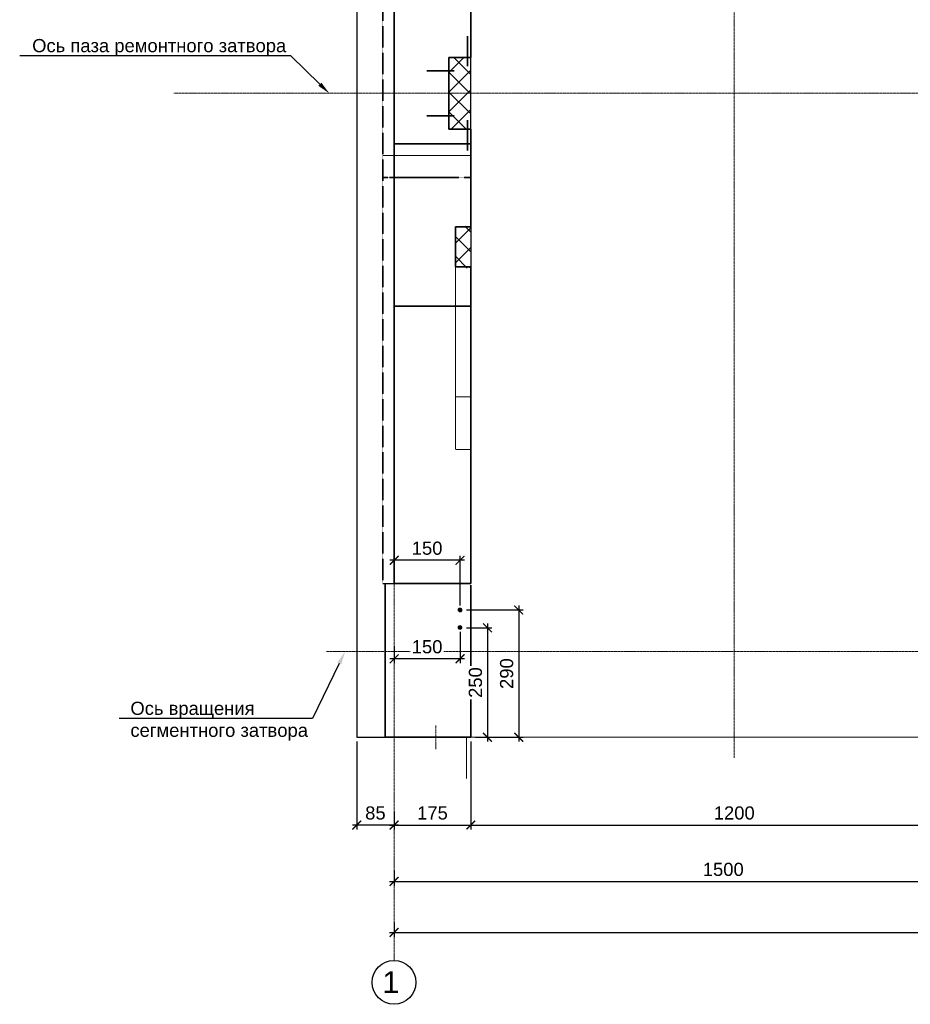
# Model space of a CAD drawing. Header units: millimetres. Extents: x 95890 to 282331, y -102171 to 66892.
# Tile 1 of 20: x 99276 to 119566, y -102100 to -79669. Entities that reach past the tile are written whole.
import ezdxf
from ezdxf import colors
from ezdxf.entities.mleader import LeaderData, LeaderLine
from ezdxf.math import Vec2, Vec3

# ---------------------------------------------------------------- set-up
doc = ezdxf.new("R2010")
doc.units = ezdxf.units.MM
doc.header["$PDMODE"] = 33
doc.header["$PDSIZE"] = 10
for name, pattern in [('( Hidden )', [0.375, 0.25, -0.125]), ('ACAD_ISO02W100', [15, 12, -3]), ('HIDDEN', [9.525, 6.35, -3.175]), ('осевая', [50.8, 31.75, -6.35, 6.35, -6.35]), ('ШТРИХОВАЯ2', [9.525, 6.35, -3.175])]:
    doc.linetypes.add(name, pattern=pattern)
for name, color, linetype, lineweight in [('Dim', 7, 'Continuous', 25), ('Бетон', 7, 'Continuous', 50), ('Бетон_25', 2, 'Continuous', 25), ('Бетон_50', 2, 'Continuous', 50), ('Блоки', 4, 'ACAD_ISO02W100', 35), ('выданая позиция', 151, '( Hidden )', 20), ('ГТО-2_Размеры', 7, 'Continuous', 15), ('Металл', 1, 'Continuous', 25), ('Отдел_Выноски(стрелка)', 7, 'Continuous', 15), ('Отдел_Заглавные надписи', 7, 'Continuous', 30), ('Шпонка', 1, 'Continuous', 50)]:
    doc.layers.add(name, color=color, linetype=linetype, lineweight=lineweight)
for name, color, linetype in [('ГП_Штриховки', 7, 'Continuous'), ('Оси', 1, 'осевая'), ('Штриховка', 254, 'Continuous')]:
    doc.layers.add(name, color=color, linetype=linetype)
doc.styles.add('arial', font='arial.ttf')
doc.styles.add('Рогун1', font='arial.ttf')
doc.dimstyles.new('100 мм', dxfattribs={"dimscale": 100, "dimtxt": 3, "dimasz": 2, "dimexe": 1, "dimexo": 1, "dimgap": 1.2, "dimtad": 1, "dimdec": 1, "dimlfac": 0.1, "dimrnd": 0.0001, "dimtxsty": 'Рогун1', "dimblk": 'ARCHTICK', "dimcen": 2.5, "dimdle": 1, "dimaunit": 1, "dimadec": 1, "dimazin": 0, "dimtfac": 1, "dimtdec": 1, "dimtmove": 1, "dimatfit": 3, "dimldrblk": 'ARCHTICK', "dimfxl": 1, "dimtfill": 1, "dimarcsym": 0})

# ---------------------------------------------------------------- blocks, each defined once
blk = doc.blocks.new('_ArchTick')
at = {"color": 0, "linetype": 'ByBlock', "const_width": 0.15}
blk.add_lwpolyline([(-0.5, -0.5), (0.5, 0.5)], dxfattribs=at)
blk = doc.blocks.new('*D32')
at = {"layer": 'Defpoints', "color": 0, "transparency": 16777216}
for p in [(107805, -98954), (122805, -99070), (122805, -99301)]:
    blk.add_point(p, dxfattribs=at)
at = {"layer": 'ГТО-2_Размеры', "color": 0, "lineweight": -2, "transparency": 16777216}
for p, q in [((107805, -99054), (107805, -99401)), ((107705, -99301), (122905, -99301)), ((122805, -99170), (122805, -99401))]:
    blk.add_line(p, q, dxfattribs=at)
at = {"layer": 'ГТО-2_Размеры', "color": 0, "lineweight": -2, "transparency": 16777216, "xscale": 200, "yscale": 200, "zscale": 200, "rotation": 180}
blk.add_blockref('_ArchTick', (107805, -99301), dxfattribs=at)
at = {"layer": 'ГТО-2_Размеры', "color": 0, "lineweight": -2, "transparency": 16777216, "xscale": 200, "yscale": 200, "zscale": 200}
blk.add_blockref('_ArchTick', (122805, -99301), dxfattribs=at)
at = {"layer": 'ГТО-2_Размеры', "color": 0, "transparency": 16777216, "insert": (115305, -99028), "char_height": 300, "attachment_point": 5, "style": 'Рогун1', "bg_fill": 3, "box_fill_scale": 1.1, "bg_fill_color": 256, "bg_fill_true_color": 13158600, "bg_fill_transparency": 0}
blk.add_mtext('1500', dxfattribs=at)
blk = doc.blocks.new('*D33')
at = {"layer": 'Defpoints', "color": 0, "transparency": 16777216}
for p in [(107805, -100133), (167805, -100211), (167805, -100461)]:
    blk.add_point(p, dxfattribs=at)
at = {"layer": 'ГТО-2_Размеры', "color": 0, "lineweight": -2, "transparency": 16777216}
for p, q in [((107805, -100233), (107805, -100561)), ((107705, -100461), (167905, -100461)), ((167805, -100311), (167805, -100561))]:
    blk.add_line(p, q, dxfattribs=at)
at = {"layer": 'ГТО-2_Размеры', "color": 0, "lineweight": -2, "transparency": 16777216, "xscale": 200, "yscale": 200, "zscale": 200, "rotation": 180}
blk.add_blockref('_ArchTick', (107805, -100461), dxfattribs=at)
at = {"layer": 'ГТО-2_Размеры', "color": 0, "lineweight": -2, "transparency": 16777216, "xscale": 200, "yscale": 200, "zscale": 200}
blk.add_blockref('_ArchTick', (167805, -100461), dxfattribs=at)
at = {"layer": 'ГТО-2_Размеры', "color": 0, "transparency": 16777216, "insert": (136835, -100154), "char_height": 300, "attachment_point": 5, "style": 'Рогун1', "bg_fill": 3, "box_fill_scale": 1.1, "bg_fill_color": 256, "bg_fill_true_color": 13158600, "bg_fill_transparency": 0}
blk.add_mtext('6000', dxfattribs=at)
blk = doc.blocks.new('*D34')
at = {"layer": 'Defpoints', "color": 0, "transparency": 16777216}
for p in [(109555, -96016), (107805, -97798), (109555, -98016)]:
    blk.add_point(p, dxfattribs=at)
at = {"layer": 'ГТО-2_Размеры', "color": 0, "lineweight": -2, "transparency": 16777216}
for p, q in [((109555, -96116), (109555, -98116)), ((107705, -98016), (109655, -98016)), ((107805, -97898), (107805, -98116))]:
    blk.add_line(p, q, dxfattribs=at)
at = {"layer": 'ГТО-2_Размеры', "color": 0, "lineweight": -2, "transparency": 16777216, "xscale": 200, "yscale": 200, "zscale": 200, "rotation": 180}
blk.add_blockref('_ArchTick', (107805, -98016), dxfattribs=at)
at = {"layer": 'ГТО-2_Размеры', "color": 0, "lineweight": -2, "transparency": 16777216, "xscale": 200, "yscale": 200, "zscale": 200}
blk.add_blockref('_ArchTick', (109555, -98016), dxfattribs=at)
at = {"layer": 'ГТО-2_Размеры', "color": 0, "transparency": 16777216, "insert": (108680, -97743), "char_height": 300, "attachment_point": 5, "style": 'Рогун1', "bg_fill": 3, "box_fill_scale": 1.1, "bg_fill_color": 256, "bg_fill_true_color": 13158600, "bg_fill_transparency": 0}
blk.add_mtext('175', dxfattribs=at)
blk = doc.blocks.new('*D35')
at = {"layer": 'Defpoints', "color": 0, "transparency": 16777216}
for p in [(109555, -96016), (121555, -96016), (121555, -98016)]:
    blk.add_point(p, dxfattribs=at)
at = {"layer": 'ГТО-2_Размеры', "color": 0, "lineweight": -2, "transparency": 16777216}
for p, q in [((109555, -96116), (109555, -98116)), ((121555, -96116), (121555, -98116)), ((109455, -98016), (121655, -98016))]:
    blk.add_line(p, q, dxfattribs=at)
at = {"layer": 'ГТО-2_Размеры', "color": 0, "lineweight": -2, "transparency": 16777216, "xscale": 200, "yscale": 200, "zscale": 200, "rotation": 180}
blk.add_blockref('_ArchTick', (109555, -98016), dxfattribs=at)
at = {"layer": 'ГТО-2_Размеры', "color": 0, "lineweight": -2, "transparency": 16777216, "xscale": 200, "yscale": 200, "zscale": 200}
blk.add_blockref('_ArchTick', (121555, -98016), dxfattribs=at)
at = {"layer": 'ГТО-2_Размеры', "color": 0, "transparency": 16777216, "insert": (115555, -97743), "char_height": 300, "attachment_point": 5, "style": 'Рогун1', "bg_fill": 3, "box_fill_scale": 1.1, "bg_fill_color": 256, "bg_fill_true_color": 13158600, "bg_fill_transparency": 0}
blk.add_mtext('1200', dxfattribs=at)
blk = doc.blocks.new('*D14')
at = {"layer": 'Defpoints', "color": 0, "transparency": 16777216}
for p in [(106955, -96016), (107805, -97607), (106955, -98016)]:
    blk.add_point(p, dxfattribs=at)
at = {"layer": 'ГТО-2_Размеры', "color": 0, "lineweight": -2, "transparency": 16777216}
for p, q in [((106955, -96116), (106955, -98116)), ((107805, -97707), (107805, -98116)), ((107905, -98016), (106855, -98016))]:
    blk.add_line(p, q, dxfattribs=at)
at = {"layer": 'ГТО-2_Размеры', "color": 0, "transparency": 16777216, "insert": (107380, -97743), "char_height": 300, "attachment_point": 5, "style": 'Рогун1', "bg_fill": 3, "box_fill_scale": 1.1, "bg_fill_color": 256, "bg_fill_true_color": 13158600, "bg_fill_transparency": 0}
blk.add_mtext('85', dxfattribs=at)
at = {"layer": 'ГТО-2_Размеры', "color": 0, "lineweight": -2, "transparency": 16777216, "xscale": 200, "yscale": 200, "zscale": 200, "rotation": 180}
blk.add_blockref('_ArchTick', (106955, -98016), dxfattribs=at)
at = {"layer": 'ГТО-2_Размеры', "color": 0, "lineweight": -2, "transparency": 16777216, "xscale": 200, "yscale": 200, "zscale": 200}
blk.add_blockref('_ArchTick', (107805, -98016), dxfattribs=at)
blk = doc.blocks.new('*D333')
at = {"layer": 'Defpoints', "color": 0, "transparency": 16777216}
for p in [(109352, -93524), (109558, -96016), (109933, -96016)]:
    blk.add_point(p, dxfattribs=at)
at = {"layer": 'ГТО-2_Размеры', "color": 0, "lineweight": -2, "transparency": 16777216}
for p, q in [((109452, -93524), (110033, -93524)), ((109933, -93424), (109933, -96116)), ((109658, -96016), (110033, -96016))]:
    blk.add_line(p, q, dxfattribs=at)
at = {"layer": 'ГТО-2_Размеры', "color": 0, "lineweight": -2, "transparency": 16777216, "xscale": 200, "yscale": 200, "zscale": 200}
for p, rotation in [((109933, -93524), 90), ((109933, -96016), 270)]:
    blk.add_blockref('_ArchTick', p, dxfattribs=dict(at, rotation=rotation))
at = {"layer": 'ГТО-2_Размеры', "color": 0, "transparency": 16777216, "insert": (109660, -94770), "char_height": 300, "attachment_point": 5, "rotation": 90, "style": 'Рогун1', "bg_fill": 3, "box_fill_scale": 1.1, "bg_fill_color": 256, "bg_fill_true_color": 13158600, "bg_fill_transparency": 0}
blk.add_mtext('250', dxfattribs=at)
blk = doc.blocks.new('*D318')
at = {"layer": 'Defpoints', "color": 0, "transparency": 16777216}
for p in [(107808, -91984), (107808, -92516), (109308, -93116)]:
    blk.add_point(p, dxfattribs=at)
at = {"layer": 'ГТО-2_Размеры', "color": 0, "lineweight": -2, "transparency": 16777216}
for p, q in [((107808, -92416), (107808, -91884)), ((109308, -93016), (109308, -91884)), ((109408, -91984), (107708, -91984))]:
    blk.add_line(p, q, dxfattribs=at)
at = {"layer": 'ГТО-2_Размеры', "color": 0, "lineweight": -2, "transparency": 16777216, "xscale": 200, "yscale": 200, "zscale": 200, "rotation": 180}
blk.add_blockref('_ArchTick', (107808, -91984), dxfattribs=at)
at = {"layer": 'ГТО-2_Размеры', "color": 0, "lineweight": -2, "transparency": 16777216, "xscale": 200, "yscale": 200, "zscale": 200}
blk.add_blockref('_ArchTick', (109308, -91984), dxfattribs=at)
at = {"layer": 'ГТО-2_Размеры', "color": 0, "transparency": 16777216, "insert": (108558, -91711), "char_height": 300, "attachment_point": 5, "style": 'Рогун1', "bg_fill": 3, "box_fill_scale": 1.1, "bg_fill_color": 256, "bg_fill_true_color": 13158600, "bg_fill_transparency": 0}
blk.add_mtext('150', dxfattribs=at)
blk = doc.blocks.new('*D319')
at = {"layer": 'Defpoints', "color": 0, "transparency": 16777216}
for p in [(109308, -93516), (107808, -93844), (107808, -94229)]:
    blk.add_point(p, dxfattribs=at)
at = {"layer": 'ГТО-2_Размеры', "color": 0, "lineweight": -2, "transparency": 16777216}
for p, q in [((109308, -93616), (109308, -94329)), ((107808, -93944), (107808, -94329)), ((109408, -94229), (107708, -94229))]:
    blk.add_line(p, q, dxfattribs=at)
at = {"layer": 'ГТО-2_Размеры', "color": 0, "lineweight": -2, "transparency": 16777216, "xscale": 200, "yscale": 200, "zscale": 200, "rotation": 180}
blk.add_blockref('_ArchTick', (107808, -94229), dxfattribs=at)
at = {"layer": 'ГТО-2_Размеры', "color": 0, "lineweight": -2, "transparency": 16777216, "xscale": 200, "yscale": 200, "zscale": 200}
blk.add_blockref('_ArchTick', (109308, -94229), dxfattribs=at)
at = {"layer": 'ГТО-2_Размеры', "color": 0, "transparency": 16777216, "insert": (108558, -93956), "char_height": 300, "attachment_point": 5, "style": 'Рогун1', "bg_fill": 3, "box_fill_scale": 1.1, "bg_fill_color": 256, "bg_fill_true_color": 13158600, "bg_fill_transparency": 0}
blk.add_mtext('150', dxfattribs=at)
blk = doc.blocks.new('*D330')
at = {"layer": 'Defpoints', "color": 0, "transparency": 16777216}
for p in [(109352, -93116), (109933, -96016), (110644, -96016)]:
    blk.add_point(p, dxfattribs=at)
at = {"layer": 'ГТО-2_Размеры', "color": 0, "lineweight": -2, "transparency": 16777216}
for p, q in [((110644, -93016), (110644, -96116)), ((109452, -93116), (110744, -93116)), ((110033, -96016), (110744, -96016))]:
    blk.add_line(p, q, dxfattribs=at)
at = {"layer": 'ГТО-2_Размеры', "color": 0, "lineweight": -2, "transparency": 16777216, "xscale": 200, "yscale": 200, "zscale": 200}
for p, rotation in [((110644, -93116), 90), ((110644, -96016), 270)]:
    blk.add_blockref('_ArchTick', p, dxfattribs=dict(at, rotation=rotation))
at = {"layer": 'ГТО-2_Размеры', "color": 0, "transparency": 16777216, "insert": (110371, -94566), "char_height": 300, "attachment_point": 5, "rotation": 90, "style": 'Рогун1', "bg_fill": 3, "box_fill_scale": 1.1, "bg_fill_color": 256, "bg_fill_true_color": 13158600, "bg_fill_transparency": 0}
blk.add_mtext('290', dxfattribs=at)

msp = doc.modelspace()

# ---------------------------------------------------------------- hatches: boundary and pattern name
at = {"layer": 'ГП_Штриховки', "true_color": 0x000000, "transparency": 33554610}
h = msp.add_hatch(color=18, dxfattribs=at)
h.dxf.hatch_style = 1
h.paths.add_polyline_path([(109352.7319823, -93116.3735297, 1), (109264.7319823, -93116.3735297, 1)])
h = msp.add_hatch(color=18, dxfattribs=at)
h.dxf.hatch_style = 1
h.paths.add_polyline_path([(109352.7319823, -93516.3735297, 1), (109264.7319823, -93516.3735297, 1)])
at = {"layer": 'Штриховка'}
h = msp.add_hatch(dxfattribs=at)
h.set_pattern_fill('ANSI37', color=256, scale=100)
h.set_pattern_definition([(45, (169.5, -66724.77), (-224.5064, 224.5064), []), (135, (169.5, -66724.77), (-224.5064, -224.5064), [])])
h.paths.add_polyline_path([(109554.6165757, -84376.5493605), (109204.6165757, -84376.5493605), (109204.6165757, -85326.8545602), (109554.6165757, -85326.8545602)])
h.paths.add_polyline_path([(109054.6165757, -81346.3789), (109054.6165757, -82161.3789), (109554.6165757, -82161.3789), (109554.6165785, -81346.3789)])
h.paths.add_polyline_path([(109054.6165757, -80531.3789), (109054.6165757, -81346.3789), (109554.6165785, -81346.3789), (109554.6165812, -80531.3789)])

# ---------------------------------------------------------------- linework, layer by layer
at = {"lineweight": 20}
for centre in [(109308.7319823, -93116.3735297), (109308.7319823, -93116.3735297), (109308.7319823, -93516.3735297), (109308.7319823, -93516.3735297)]:
    msp.add_circle(centre, 44, dxfattribs=at)
msp.add_circle((107804.6165757, -101600.273199), 500)
at = {"layer": 'Dim', "color": 2}
for points in [[(109554.6165757, -82161.3789), (109554.6165812, -80531.3789)], [(109554.615991, -84386.5493605), (109554.6159909, -85463.516705)]]:
    msp.add_lwpolyline(points, dxfattribs=at)
at = {"layer": 'Dim', "color": 2, "lineweight": 30}
msp.add_lwpolyline([(107549.6175434, -92516.3789), (107804.6164766, -92516.3789)], dxfattribs=at)
at = {"layer": 'Бетон', "color": 2, "lineweight": 35}
for points in [[(107804.6164766, -92516.3789), (107804.6164766, -69016.3789)], [(109554.6165757, -69016.3789), (109554.6165757, -80531.3789)], [(109554.6165757, -80531.3789), (109054.6165757, -80531.3789), (109054.6165757, -82161.3789), (109554.6165757, -82161.3789)], [(109554.6165757, -82161.3789), (109554.6165758, -84386.5493605)], [(109554.6165757, -82496.6890112), (108804.6164766, -82496.6890112), (107804.6164766, -82496.6890112)], [(109204.6165757, -85296.0471498), (109204.6165758, -84386.5493605)], [(109204.6165758, -84386.5493605), (109554.6165758, -84386.5493605)], [(109204.6165758, -85296.0471498), (109554.6165758, -85296.0471498)], [(109554.6165757, -85296.0471498), (109554.6165757, -88526.3788999)], [(107804.6164766, -86196.6890112), (109554.6165757, -86196.6890112)], [(109554.6165757, -88526.3788999), (109554.6165759, -92516.3789)], [(107804.6164766, -92516.3789), (109554.6165757, -92516.3789)]]:
    msp.add_lwpolyline(points, dxfattribs=at)
at = {"layer": 'Бетон_50', "color": 3, "lineweight": 35, "ltscale": 0.1}
msp.add_lwpolyline([(108804.6164766, -86196.3789), (109554.6165757, -86196.3789)], dxfattribs=at)
at = {"layer": 'Блоки', "ltscale": 0.5}
for points in [[(107549.6175434, -92516.3789), (107549.6175434, -69016.3789)], [(109554.6165757, -83266.3789), (108904.616599, -83266.3789), (108764.0836188, -83266.0798537), (107864.0836188, -83266.0798537), (107704.616599, -83266.3789), (107549.6175434, -83266.3789)], [(109554.6165757, -83266.3789), (107804.6161556, -83266.3789)]]:
    msp.add_lwpolyline(points, dxfattribs=at)
at = {"layer": 'выданая позиция', "linetype": 'HIDDEN', "ltscale": 0.5}
for points in [[(109554.6165757, -82161.3789), (109554.6165758, -84386.5493605)], [(107549.6175434, -82766.3789), (109554.6165758, -82766.3789)], [(109204.6165757, -88276.3789), (109204.6165757, -85280.3658888)], [(109554.6165757, -85296.0471498), (109554.6165757, -88257.5762798)], [(109554.6165757, -88257.5762798), (109204.6165757, -88257.5762798), (109204.616788, -89457.5762798), (109554.616788, -89457.5762798)]]:
    msp.add_lwpolyline(points, dxfattribs=at)
at = {"layer": 'Металл', "color": 1, "lineweight": 35}
for p, q in [((109479.6154595, -80731.3789), (109479.6154595, -80042.0298515)), ((108554.6154595, -80831.3789), (109174.6154595, -80831.3789)), ((108554.6154595, -81861.3789), (109174.6154595, -81861.3789)), ((109479.6154595, -81961.3789), (109479.6154595, -82650.7279484))]:
    msp.add_line(p, q, dxfattribs=at)
at = {"layer": 'Оси', "linetype": 'осевая', "lineweight": 15, "ltscale": 0.5}
msp.add_line((102790.0624094, -81346.3789), (170470.8074182, -81346.3789), dxfattribs=at)
msp.add_lwpolyline([(106263.579495, -94066.3789), (167819.6165757, -94066.3789)], dxfattribs=at)

# ---------------------------------------------------------------- texts
at = {"layer": 'Отдел_Заглавные надписи', "insert": (107732.8238122, -101595.489265), "char_height": 500, "width": 487.007697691, "attachment_point": 5, "style": 'arial'}
msp.add_mtext('1', dxfattribs=at)

# ---------------------------------------------------------------- dimensions: what is measured, and where the dimension line sits
at = {"layer": 'ГТО-2_Размеры'}
for base, p1, p2, picture, middle in [((109554.6165757, -98016.3789), (107804.6165757, -97797.7326542), (109554.6165757, -96016.3789), '*D34', (108679.6165757, -98016.3789)), ((167804.6165757, -100461.0407312), (107804.6165757, -100133.0026862), (167804.6165757, -100210.9960941), '*D33', (136835.2712399, -100426.9618588))]:
    dim = msp.add_linear_dim(base=base, p1=p1, p2=p2, dimstyle='100 мм', dxfattribs=at)
    dim.commit()
    dim.dimension.update_dxf_attribs({"geometry": picture, "text_midpoint": middle, "dimtype": 160})
dim = msp.add_linear_dim(base=(122804.6165757, -99300.9233123), p1=(107804.6165757, -98954.1492781), p2=(122804.6165757, -99069.6485588), dimstyle='100 мм', dxfattribs=at)
dim.commit()
dim.dimension.update_dxf_attribs({"geometry": '*D32', "text_midpoint": (115304.6165757, -99027.751416)})

# ---------------------------------------------------------------- leaders
at = {"layer": 'Отдел_Выноски(стрелка)'}
ml = msp.add_multileader_mtext('Standard', dxfattribs=at)
ml.set_content('Ось паза ремонтного затвора', color=256, style='arial')
ml.set_leader_properties()
ml.build(insert=Vec2(0, 0))
ml.multileader.update_dxf_attribs({"text_left_attachment_type": 6, "text_right_attachment_type": 6, "dogleg_length": 136.6171409, "arrow_head_size": 300})
ctx = ml.context
ctx.base_point, ctx.char_height, ctx.arrow_head_size, ctx.plane_origin = Vec3(99558.5094912, -80492.6316133), 300, 300, Vec3(96265.5505715, -84331.7547347)
ctx.left_attachment, ctx.right_attachment = 6, 6
notes = []
notes.append((ctx, [(1, (1, 1, 0), (105449.8769732, -80492.6316133), (-1, 0), 136.6171409, [(0, [(106331.6140309, -81349.5331848)], 0, [])])]))
ctx.mtext.insert, ctx.mtext.width, ctx.mtext.flow_direction = Vec3(99560.5094912, -80109.3437552), 6000.852841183, 5
ml = msp.add_multileader_mtext('Standard', dxfattribs=at)
ml.set_content('Ось вращения сегментного затвора', color=256, style='arial')
ml.set_leader_properties()
ml.build(insert=Vec2(0, 0))
ml.multileader.update_dxf_attribs({"text_left_attachment_type": 6, "text_right_attachment_type": 6, "dogleg_length": 136.6171409, "arrow_head_size": 300})
ctx = ml.context
ctx.base_point, ctx.char_height, ctx.arrow_head_size, ctx.plane_origin = Vec3(101796.858271, -95590.3223485), 300, 300, Vec3(95130.1645204, -88459.6231499)
ctx.left_attachment, ctx.right_attachment = 6, 6
notes.append((ctx, [(1, (1, 1, 0), (105949.4126562, -95590.3223485), (-1, 0), 136.6171409, [(0, [(106687.7475633, -94066.3789)], 0, [])])]))
ctx.mtext.insert, ctx.mtext.width, ctx.mtext.defined_height, ctx.mtext.flow_direction = Vec3(101798.858271, -95207.0344904), 4225.714604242, 383.2878581, 5
for ctx, leaders in notes:
    for number, flags, end, landing, length, lines in leaders:
        leader = LeaderData()
        leader.index, (leader.has_last_leader_line, leader.has_dogleg_vector, leader.attachment_direction) = number, flags
        leader.last_leader_point, leader.dogleg_vector, leader.dogleg_length = Vec3(end), Vec3(landing), length
        for number, points, colour, breaks in lines:
            line = LeaderLine()
            line.index, line.vertices, line.color, line.breaks = number, Vec3.list(points), colors.encode_raw_color(colour), breaks
            leader.lines.append(line)
        ctx.leaders.append(leader)

# ---------------------------------------------------------------- next in the draw order: linework, layer by layer
at = {"layer": 'Оси', "linetype": 'осевая', "lineweight": 15, "ltscale": 0.5}
msp.add_lwpolyline([(107804.6156683, -64865.1815789), (107804.6165757, -101100.273199)], dxfattribs=at)
at = {"layer": 'Шпонка', "linetype": 'ШТРИХОВАЯ2', "lineweight": 15}
msp.add_line((108754.6165757, -95748.4503354), (108754.6165757, -96284.3074645), dxfattribs=at)

# ---------------------------------------------------------------- next in the draw order: dimensions: what is measured, and where the dimension line sits
at = {"layer": 'ГТО-2_Размеры'}
dim = msp.add_linear_dim(base=(121554.6165758, -98016.3789), p1=(109554.6165757, -96016.3789), p2=(121554.6165758, -96016.3789), dimstyle='100 мм', dxfattribs=at)
dim.commit()
dim.dimension.update_dxf_attribs({"geometry": '*D35', "text_midpoint": (115554.6165758, -97743.2070037)})

# ---------------------------------------------------------------- next in the draw order: linework, layer by layer
at = {"layer": 'Бетон', "color": 2, "lineweight": 35}
msp.add_lwpolyline([(109554.6165759, -92551.5847206), (109554.6165761, -96007.423684)], dxfattribs=at)
at = {"layer": 'выданая позиция', "linetype": 'HIDDEN', "ltscale": 0.5}
msp.add_lwpolyline([(109454.6165757, -96007.4213123), (109454.6165757, -96966.1315619)], dxfattribs=at)
at = {"layer": 'Оси', "linetype": 'осевая', "lineweight": 15, "ltscale": 0.5}
msp.add_lwpolyline([(115554.6165758, -96485.8834246), (115554.6165758, -69984.5615584)], dxfattribs=at)

# ---------------------------------------------------------------- next in the draw order: dimensions: what is measured, and where the dimension line sits
at = {"layer": 'ГТО-2_Размеры'}
dim = msp.add_linear_dim(base=(106954.6165757, -98016.3789), p1=(107804.6164883, -97607.0792062), p2=(106954.6165757, -96016.3788999), dimstyle='100 мм', dxfattribs=at)
dim.commit()
dim.dimension.update_dxf_attribs({"geometry": '*D14', "text_midpoint": (107379.6165757, -98016.3789), "dimtype": 160})

# ---------------------------------------------------------------- next in the draw order: linework, layer by layer
at = {"layer": 'Бетон', "color": 2, "lineweight": 35}
for points in [[(107599.6161673, -92514.5916962), (107599.6165611, -96007.423684)], [(107599.6165621, -96016.2954031), (109554.6165761, -96016.2951827)]]:
    msp.add_lwpolyline(points, dxfattribs=at)
at = {"layer": 'Бетон_25', "linetype": 'Continuous', "ltscale": 0.5}
for p, q in [((106954.6165757, -69016.3788999), (106954.6165767, -96016.2951828)), ((106954.6165757, -96016.3788999), (107599.6165611, -96014.9116024))]:
    msp.add_line(p, q, dxfattribs=at)
at = {"layer": 'выданая позиция', "linetype": 'HIDDEN', "ltscale": 0.5}
msp.add_lwpolyline([(107599.6165619, -96016.2377586), (167789.6165757, -96018.024072)], dxfattribs=at)

# ---------------------------------------------------------------- next in the draw order: dimensions: what is measured, and where the dimension line sits
at = {"layer": 'ГТО-2_Размеры'}
dim = msp.add_linear_dim(base=(107808.1892871, -91984.4324868), p1=(109308.1892871, -93116.3725215), p2=(107808.1892871, -92516.3725215), angle=180, dimstyle='100 мм', override={"dimdec": 6}, dxfattribs=at)
dim.commit()
dim.dimension.update_dxf_attribs({"geometry": '*D318', "text_midpoint": (108558.1892871, -91984.4324868), "dimtype": 160})
dim = msp.add_linear_dim(base=(109933.4433199, -96016.3735298), p1=(109351.5882349, -93523.6203719), p2=(109558.1895062, -96016.3735298), angle=90, text='250', dimstyle='100 мм', override={"dimtxt": 3, "dimdec": 6}, dxfattribs=at)
dim.commit()
dim.dimension.update_dxf_attribs({"geometry": '*D333', "text_midpoint": (109933.4433199, -94769.9964467), "dimtype": 160})

# ---------------------------------------------------------------- next in the draw order: dimensions: what is measured, and where the dimension line sits
dim = msp.add_linear_dim(base=(107808.1892871, -94229.3946835), p1=(109308.1892871, -93516.3725215), p2=(107808.1892871, -93843.985156), angle=180, dimstyle='100 мм', override={"dimtxt": 3, "dimdec": 6}, dxfattribs=at)
dim.commit()
dim.dimension.update_dxf_attribs({"geometry": '*D319', "text_midpoint": (108558.1892871, -94229.3946835), "dimtype": 160})

# ---------------------------------------------------------------- next in the draw order: dimensions: what is measured, and where the dimension line sits
dim = msp.add_linear_dim(base=(110644.4302514, -96016.3725215), p1=(109352.1892871, -93116.3725215), p2=(109933.4433199, -96016.3725215), angle=90, dimstyle='100 мм', override={"dimtxt": 3, "dimdec": 6, "dimtfill": 1}, dxfattribs=at)
dim.commit()
dim.dimension.update_dxf_attribs({"geometry": '*D330', "text_midpoint": (110371.2583551, -94566.3725215)})

doc.saveas('drawing.dxf')
